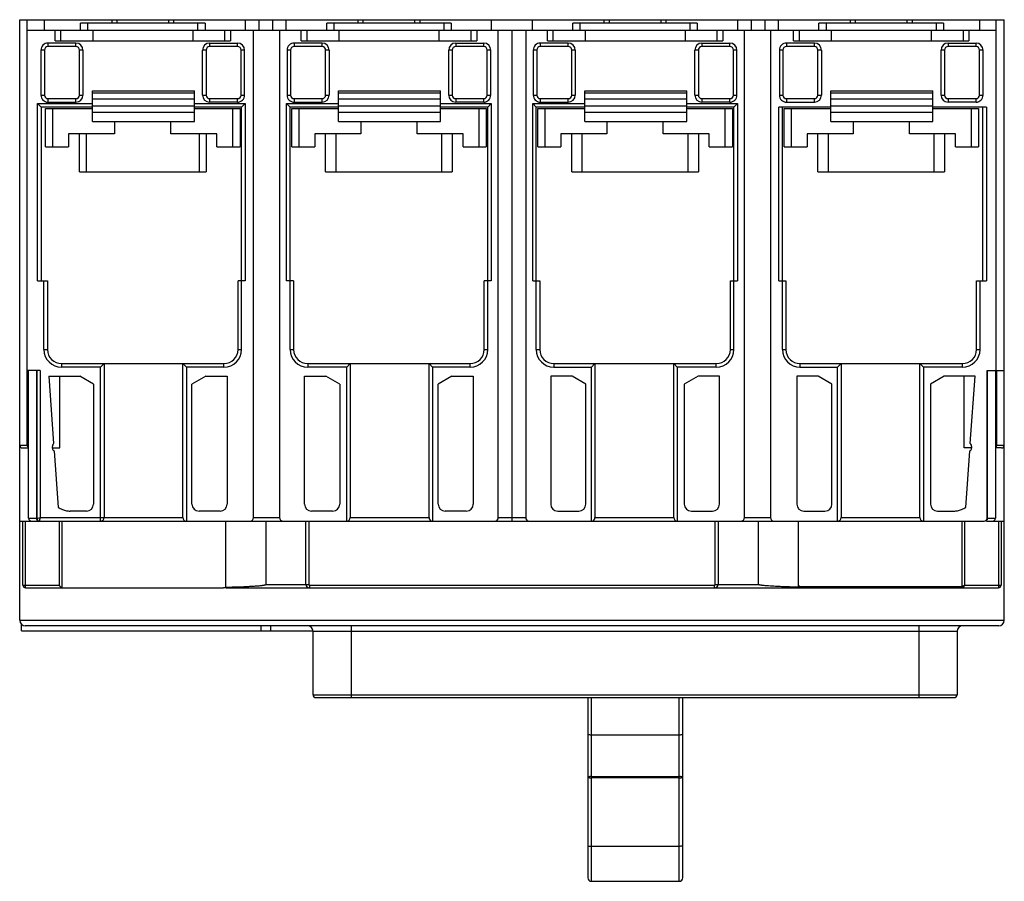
# Model space of a CAD drawing. Header units: millimetres. Extents: x 19 to 159, y 64 to 187.
import ezdxf

# ---------------------------------------------------------------- set-up
doc = ezdxf.new("R2010")
doc.units = ezdxf.units.MM
doc.header["$LTSCALE"] = 16.31484
doc.layers.get('0').update_dxf_attribs({"linetype": 'CONTINUOUS'})

msp = doc.modelspace()

# ---------------------------------------------------------------- linework, layer by layer
at = {"color": 7, "linetype": 'Continuous'}
for p, q in [((18.79, 101.62), (18.79, 187.02)), ((18.79, 187.02), (158.79, 187.02)), ((19.86, 126.52), (19.86, 187.02)), ((22.29, 187.02), (22.29, 185.52)), ((27.44, 185.52), (27.44, 186.52)), ((45.14, 186.52), (27.44, 186.52)), ((28.44, 186.52), (28.44, 185.52)), ((31.87, 187.02), (31.87, 186.52)), ((32.65, 186.52), (32.65, 187.02)), ((39.93, 187.02), (39.93, 186.52)), ((40.72, 186.52), (40.72, 187.02)), ((44.14, 185.52), (44.14, 186.52)), ((45.14, 186.52), (45.14, 185.52)), ((50.91, 185.52), (50.91, 187.02)), ((52.8, 187.02), (52.8, 185.52)), ((54.78, 185.52), (54.78, 187.02)), ((56.67, 185.52), (56.67, 187.02)), ((62.44, 185.52), (62.44, 186.52)), ((80.14, 186.52), (62.44, 186.52)), ((63.44, 186.52), (63.44, 185.52)), ((66.87, 187.02), (66.87, 186.52)), ((67.65, 186.52), (67.65, 187.02)), ((74.93, 187.02), (74.93, 186.52)), ((75.72, 186.52), (75.72, 187.02)), ((79.14, 185.52), (79.14, 186.52)), ((80.14, 186.52), (80.14, 185.52)), ((85.86, 185.52), (85.86, 187.02)), ((91.72, 185.52), (91.72, 187.02)), ((97.44, 185.52), (97.44, 186.52)), ((115.14, 186.52), (97.44, 186.52)), ((98.44, 186.52), (98.44, 185.52)), ((101.87, 187.02), (101.87, 186.52)), ((102.65, 186.52), (102.65, 187.02)), ((109.93, 187.02), (109.93, 186.52)), ((110.72, 186.52), (110.72, 187.02)), ((114.14, 185.52), (114.14, 186.52)), ((115.14, 186.52), (115.14, 185.52)), ((120.91, 185.52), (120.91, 187.02)), ((122.8, 187.02), (122.8, 185.52)), ((124.78, 185.52), (124.78, 187.02)), ((126.67, 185.52), (126.67, 187.02)), ((132.44, 185.52), (132.44, 186.52)), ((150.14, 186.52), (132.44, 186.52)), ((133.44, 186.52), (133.44, 185.52)), ((136.87, 187.02), (136.87, 186.52)), ((137.65, 186.52), (137.65, 187.02)), ((144.93, 187.02), (144.93, 186.52)), ((145.72, 186.52), (145.72, 187.02)), ((149.14, 185.52), (149.14, 186.52)), ((150.14, 186.52), (150.14, 185.52)), ((155.29, 185.52), (155.29, 187.02)), ((157.64, 137.12), (157.64, 187.02)), ((158.79, 101.62), (158.79, 187.02)), ((19.86, 185.52), (55.7, 185.52)), ((23.82, 184.02), (23.82, 185.52)), ((24.6, 185.52), (24.6, 184.02)), ((29.19, 185.52), (29.19, 184.02)), ((43.39, 185.52), (43.39, 184.02)), ((47.98, 184.02), (47.98, 185.52)), ((48.77, 185.52), (48.77, 184.02)), ((52.04, 116.22), (52.04, 185.52)), ((55.74, 185.52), (55.74, 116.22)), ((55.74, 185.52), (157.64, 185.52)), ((58.82, 184.02), (58.82, 185.52)), ((59.6, 185.52), (59.6, 184.02)), ((64.19, 185.52), (64.19, 184.02)), ((78.39, 185.52), (78.39, 184.02)), ((82.98, 184.02), (82.98, 185.52)), ((83.77, 185.52), (83.77, 184.02)), ((86.84, 116.22), (86.84, 185.52)), ((88.79, 185.52), (88.79, 115.72)), ((90.74, 185.52), (90.74, 116.22)), ((93.82, 184.02), (93.82, 185.52)), ((94.6, 185.52), (94.6, 184.02)), ((99.19, 185.52), (99.19, 184.02)), ((113.39, 185.52), (113.39, 184.02)), ((117.98, 184.02), (117.98, 185.52)), ((118.77, 185.52), (118.77, 184.02)), ((121.84, 116.22), (121.84, 185.52)), ((125.54, 185.52), (125.54, 116.22)), ((128.82, 184.02), (128.82, 185.52)), ((129.6, 185.52), (129.6, 184.02)), ((134.19, 185.52), (134.19, 184.02)), ((148.39, 185.52), (148.39, 184.02)), ((152.98, 184.02), (152.98, 185.52)), ((153.77, 185.52), (153.77, 184.02)), ((22.81, 183.69), (22.81, 183.19)), ((26.79, 183.69), (22.81, 183.69)), ((23.82, 184.02), (48.77, 184.02)), ((26.79, 183.19), (26.79, 183.69)), ((45.79, 183.69), (45.79, 183.19)), ((45.79, 183.69), (49.77, 183.69)), ((49.77, 183.19), (49.77, 183.69)), ((57.81, 183.69), (57.81, 183.19)), ((61.79, 183.69), (57.81, 183.69)), ((58.82, 184.02), (83.77, 184.02)), ((61.79, 183.19), (61.79, 183.69)), ((80.79, 183.69), (80.79, 183.19)), ((80.79, 183.69), (84.77, 183.69)), ((84.77, 183.19), (84.77, 183.69)), ((92.81, 183.69), (92.81, 183.19)), ((96.79, 183.69), (92.81, 183.69)), ((93.82, 184.02), (118.77, 184.02)), ((96.79, 183.19), (96.79, 183.69)), ((115.79, 183.69), (115.79, 183.19)), ((115.79, 183.69), (119.77, 183.69)), ((119.77, 183.19), (119.77, 183.69)), ((127.81, 183.69), (127.81, 183.19)), ((131.79, 183.69), (127.81, 183.69)), ((128.82, 184.02), (153.77, 184.02)), ((131.79, 183.19), (131.79, 183.69)), ((150.79, 183.69), (150.79, 183.19)), ((150.79, 183.69), (154.77, 183.69)), ((154.77, 183.19), (154.77, 183.69)), ((21.81, 182.69), (21.81, 176.29)), ((22.31, 182.69), (21.81, 182.69)), ((22.31, 182.69), (22.31, 176.29)), ((26.79, 183.19), (22.81, 183.19)), ((27.29, 176.29), (27.29, 182.69)), ((27.79, 182.69), (27.29, 182.69)), ((27.79, 182.69), (27.79, 176.29)), ((44.79, 176.29), (44.79, 182.69)), ((45.29, 182.69), (44.79, 182.69)), ((45.29, 182.69), (45.29, 176.29)), ((49.77, 183.19), (45.79, 183.19)), ((50.27, 176.29), (50.27, 182.69)), ((50.77, 182.69), (50.27, 182.69)), ((50.77, 176.29), (50.77, 182.69)), ((56.81, 182.69), (56.81, 176.29)), ((57.31, 182.69), (56.81, 182.69)), ((57.31, 182.69), (57.31, 176.29)), ((61.79, 183.19), (57.81, 183.19)), ((62.29, 176.29), (62.29, 182.69)), ((62.79, 182.69), (62.29, 182.69)), ((62.79, 182.69), (62.79, 176.29)), ((79.79, 176.29), (79.79, 182.69)), ((80.29, 182.69), (79.79, 182.69)), ((80.29, 182.69), (80.29, 176.29)), ((84.77, 183.19), (80.79, 183.19)), ((85.27, 176.29), (85.27, 182.69)), ((85.77, 182.69), (85.27, 182.69)), ((85.77, 176.29), (85.77, 182.69)), ((91.81, 182.69), (91.81, 176.29)), ((92.31, 182.69), (91.81, 182.69)), ((92.31, 182.69), (92.31, 176.29)), ((96.79, 183.19), (92.81, 183.19)), ((97.29, 176.29), (97.29, 182.69)), ((97.79, 182.69), (97.29, 182.69)), ((97.79, 182.69), (97.79, 176.29)), ((114.79, 176.29), (114.79, 182.69)), ((115.29, 182.69), (114.79, 182.69)), ((115.29, 182.69), (115.29, 176.29)), ((119.77, 183.19), (115.79, 183.19)), ((120.27, 176.29), (120.27, 182.69)), ((120.77, 182.69), (120.27, 182.69)), ((120.77, 176.29), (120.77, 182.69)), ((126.81, 182.69), (126.81, 176.29)), ((127.31, 182.69), (126.81, 182.69)), ((127.31, 182.69), (127.31, 176.29)), ((131.79, 183.19), (127.81, 183.19)), ((132.29, 176.29), (132.29, 182.69)), ((132.79, 182.69), (132.29, 182.69)), ((132.79, 182.69), (132.79, 176.29)), ((149.79, 176.29), (149.79, 182.69)), ((150.29, 182.69), (149.79, 182.69)), ((150.29, 182.69), (150.29, 176.29)), ((154.77, 183.19), (150.79, 183.19)), ((155.77, 182.69), (155.27, 182.69)), ((155.27, 176.29), (155.27, 182.69)), ((155.77, 176.29), (155.77, 182.69)), ((29.14, 172.55), (29.14, 176.88)), ((29.14, 176.88), (43.64, 176.88)), ((43.64, 176.58), (29.14, 176.58)), ((43.64, 172.55), (43.64, 176.88)), ((64.14, 172.55), (64.14, 176.88)), ((64.14, 176.88), (78.64, 176.88)), ((78.64, 176.58), (64.14, 176.58)), ((78.64, 172.55), (78.64, 176.88)), ((99.14, 172.55), (99.14, 176.88)), ((99.14, 176.88), (113.64, 176.88)), ((113.64, 176.58), (99.14, 176.58)), ((113.64, 172.55), (113.64, 176.88)), ((134.14, 172.55), (134.14, 176.88)), ((134.14, 176.88), (148.64, 176.88)), ((148.64, 176.58), (134.14, 176.58)), ((148.64, 172.55), (148.64, 176.88)), ((21.34, 149.89), (21.34, 175.09)), ((21.34, 175.09), (21.84, 174.59)), ((21.34, 175.09), (29.14, 175.09)), ((21.81, 176.29), (22.31, 176.29)), ((22.81, 175.79), (22.81, 175.29)), ((22.81, 175.79), (26.79, 175.79)), ((22.81, 175.29), (26.79, 175.29)), ((26.79, 175.29), (26.79, 175.79)), ((27.29, 176.29), (27.79, 176.29)), ((29.14, 175.78), (43.64, 175.78)), ((43.64, 175.09), (50.84, 175.09)), ((44.79, 176.29), (45.29, 176.29)), ((45.79, 175.79), (45.79, 175.29)), ((45.79, 175.79), (49.77, 175.79)), ((49.77, 175.29), (45.79, 175.29)), ((49.77, 175.29), (49.77, 175.79)), ((50.27, 176.29), (50.77, 176.29)), ((50.84, 175.09), (50.34, 174.59)), ((50.84, 175.09), (50.84, 149.89)), ((56.74, 149.89), (56.74, 175.09)), ((56.74, 175.09), (57.24, 174.59)), ((56.74, 175.09), (64.14, 175.09)), ((56.81, 176.29), (57.31, 176.29)), ((57.81, 175.79), (57.81, 175.29)), ((57.81, 175.79), (61.79, 175.79)), ((57.81, 175.29), (61.79, 175.29)), ((61.79, 175.29), (61.79, 175.79)), ((62.29, 176.29), (62.79, 176.29)), ((64.14, 175.78), (78.64, 175.78)), ((78.64, 175.09), (85.84, 175.09)), ((79.79, 176.29), (80.29, 176.29)), ((80.79, 175.79), (80.79, 175.29)), ((80.79, 175.79), (84.77, 175.79)), ((84.77, 175.29), (80.79, 175.29)), ((84.77, 175.29), (84.77, 175.79)), ((85.27, 176.29), (85.77, 176.29)), ((85.84, 175.09), (85.34, 174.59)), ((85.84, 175.09), (85.84, 149.89)), ((91.74, 149.89), (91.74, 175.09)), ((91.74, 175.09), (92.24, 174.59)), ((91.74, 175.09), (99.14, 175.09)), ((91.81, 176.29), (92.31, 176.29)), ((92.81, 175.79), (92.81, 175.29)), ((92.81, 175.79), (96.79, 175.79)), ((92.81, 175.29), (96.79, 175.29)), ((96.79, 175.29), (96.79, 175.79)), ((97.29, 176.29), (97.79, 176.29)), ((99.14, 175.78), (113.64, 175.78)), ((113.64, 175.09), (120.84, 175.09)), ((114.79, 176.29), (115.29, 176.29)), ((115.79, 175.79), (115.79, 175.29)), ((115.79, 175.79), (119.77, 175.79)), ((119.77, 175.29), (115.79, 175.29)), ((119.77, 175.29), (119.77, 175.79)), ((120.27, 176.29), (120.77, 176.29)), ((120.84, 175.09), (120.34, 174.59)), ((120.84, 175.09), (120.84, 149.89)), ((126.81, 176.29), (127.31, 176.29)), ((127.81, 175.79), (127.81, 175.29)), ((127.81, 175.79), (131.79, 175.79)), ((127.81, 175.29), (131.79, 175.29)), ((131.79, 175.29), (131.79, 175.79)), ((132.29, 176.29), (132.79, 176.29)), ((134.14, 175.78), (148.64, 175.78)), ((149.79, 176.29), (150.29, 176.29)), ((150.79, 175.79), (154.77, 175.79)), ((150.79, 175.79), (150.79, 175.29)), ((154.77, 175.29), (150.79, 175.29)), ((154.77, 175.29), (154.77, 175.79)), ((155.27, 176.29), (155.77, 176.29)), ((21.84, 174.59), (21.84, 149.89)), ((29.14, 174.59), (21.84, 174.59)), ((22.47, 168.94), (22.47, 174.39)), ((22.47, 174.39), (29.14, 174.39)), ((23.47, 174.39), (23.47, 168.94)), ((29.14, 174.78), (43.64, 174.78)), ((29.14, 173.88), (43.64, 173.88)), ((50.34, 174.59), (43.64, 174.59)), ((43.64, 174.39), (50.12, 174.39)), ((49.12, 168.94), (49.12, 174.39)), ((50.12, 174.39), (50.12, 168.94)), ((50.34, 140.11), (50.34, 174.59)), ((57.24, 140.11), (57.24, 174.59)), ((64.14, 174.59), (57.24, 174.59)), ((57.47, 168.94), (57.47, 174.39)), ((57.47, 174.39), (64.14, 174.39)), ((58.47, 174.39), (58.47, 168.94)), ((64.14, 174.78), (78.64, 174.78)), ((64.14, 173.88), (78.64, 173.88)), ((85.34, 174.59), (78.64, 174.59)), ((78.64, 174.39), (85.12, 174.39)), ((84.12, 168.94), (84.12, 174.39)), ((85.12, 174.39), (85.12, 168.94)), ((85.34, 140.11), (85.34, 174.59)), ((92.24, 140.11), (92.24, 174.59)), ((99.14, 174.59), (92.24, 174.59)), ((92.47, 168.94), (92.47, 174.39)), ((92.47, 174.39), (99.14, 174.39)), ((93.47, 174.39), (93.47, 168.94)), ((99.14, 174.78), (113.64, 174.78)), ((99.14, 173.88), (113.64, 173.88)), ((120.34, 174.59), (113.64, 174.59)), ((113.64, 174.39), (120.12, 174.39)), ((119.12, 168.94), (119.12, 174.39)), ((120.12, 174.39), (120.12, 168.94)), ((120.34, 140.11), (120.34, 174.59)), ((126.74, 149.89), (126.74, 174.59)), ((134.14, 174.59), (126.74, 174.59)), ((127.24, 140.11), (127.24, 174.59)), ((127.47, 168.94), (127.47, 174.39)), ((127.47, 174.39), (134.14, 174.39)), ((128.47, 174.39), (128.47, 168.94)), ((134.14, 174.78), (148.64, 174.78)), ((134.14, 173.88), (148.64, 173.88)), ((156.24, 174.59), (148.64, 174.59)), ((148.64, 174.39), (155.12, 174.39)), ((154.12, 168.94), (154.12, 174.39)), ((155.12, 174.39), (155.12, 168.94)), ((155.74, 149.89), (155.74, 174.59)), ((156.24, 174.59), (156.24, 149.89)), ((29.14, 172.55), (43.64, 172.55)), ((32.29, 172.55), (32.29, 170.79)), ((40.29, 170.79), (40.29, 172.55)), ((64.14, 172.55), (78.64, 172.55)), ((67.29, 172.55), (67.29, 170.79)), ((75.29, 170.79), (75.29, 172.55)), ((99.14, 172.55), (113.64, 172.55)), ((102.29, 172.55), (102.29, 170.79)), ((110.29, 170.79), (110.29, 172.55)), ((134.14, 172.55), (148.64, 172.55)), ((137.29, 172.55), (137.29, 170.79)), ((145.29, 170.79), (145.29, 172.55)), ((25.74, 170.79), (25.74, 168.94)), ((32.29, 170.79), (25.74, 170.79)), ((27.29, 165.38), (27.29, 170.79)), ((28.29, 165.38), (28.29, 170.79)), ((46.84, 170.79), (40.29, 170.79)), ((44.29, 170.79), (44.29, 165.38)), ((45.29, 170.79), (45.29, 165.38)), ((46.84, 168.94), (46.84, 170.79)), ((60.74, 170.79), (60.74, 168.94)), ((67.29, 170.79), (60.74, 170.79)), ((62.29, 165.38), (62.29, 170.79)), ((63.79, 165.38), (63.79, 170.79)), ((81.84, 170.79), (75.29, 170.79)), ((78.79, 170.79), (78.79, 165.38)), ((80.29, 170.79), (80.29, 165.38)), ((81.84, 168.94), (81.84, 170.79)), ((95.74, 170.79), (95.74, 168.94)), ((102.29, 170.79), (95.74, 170.79)), ((97.29, 165.38), (97.29, 170.79)), ((98.79, 165.38), (98.79, 170.79)), ((116.84, 170.79), (110.29, 170.79)), ((113.79, 170.79), (113.79, 165.38)), ((115.29, 170.79), (115.29, 165.38)), ((116.84, 168.94), (116.84, 170.79)), ((130.74, 170.79), (130.74, 168.94)), ((137.29, 170.79), (130.74, 170.79)), ((132.29, 165.38), (132.29, 170.79)), ((133.79, 165.38), (133.79, 170.79)), ((151.84, 170.79), (145.29, 170.79)), ((148.79, 170.79), (148.79, 165.38)), ((150.29, 170.79), (150.29, 165.38)), ((151.84, 168.94), (151.84, 170.79)), ((22.47, 168.94), (25.74, 168.94)), ((46.84, 168.94), (50.12, 168.94)), ((57.47, 168.94), (60.74, 168.94)), ((81.84, 168.94), (85.12, 168.94)), ((92.47, 168.94), (95.74, 168.94)), ((116.84, 168.94), (120.12, 168.94)), ((127.47, 168.94), (130.74, 168.94)), ((151.84, 168.94), (155.12, 168.94)), ((27.29, 165.38), (45.29, 165.38)), ((62.29, 165.38), (80.29, 165.38)), ((97.29, 165.38), (115.29, 165.38)), ((132.29, 165.38), (150.29, 165.38)), ((21.34, 149.89), (22.74, 149.89)), ((22.24, 140.11), (22.24, 149.89)), ((22.74, 149.89), (22.74, 140.11)), ((49.84, 140.11), (49.84, 149.89)), ((50.84, 149.89), (49.84, 149.89)), ((57.74, 149.89), (56.74, 149.89)), ((57.74, 149.89), (57.74, 140.11)), ((84.84, 140.11), (84.84, 149.89)), ((85.84, 149.89), (84.84, 149.89)), ((91.74, 149.89), (92.74, 149.89)), ((92.74, 149.89), (92.74, 140.11)), ((119.84, 149.89), (120.84, 149.89)), ((119.84, 140.11), (119.84, 149.89)), ((126.74, 149.89), (127.74, 149.89)), ((127.74, 149.89), (127.74, 140.11)), ((154.84, 149.89), (156.24, 149.89)), ((154.84, 140.11), (154.84, 149.89)), ((155.34, 140.11), (155.34, 149.89)), ((22.24, 140.11), (22.74, 140.11)), ((49.84, 140.11), (50.34, 140.11)), ((57.24, 140.11), (57.74, 140.11)), ((84.84, 140.11), (85.34, 140.11)), ((92.24, 140.11), (92.74, 140.11)), ((119.84, 140.11), (120.34, 140.11)), ((127.24, 140.11), (127.74, 140.11)), ((154.84, 140.11), (155.34, 140.11)), ((24.74, 138.11), (24.74, 137.61)), ((24.74, 138.11), (47.84, 138.11)), ((30.29, 137.61), (24.74, 137.61)), ((30.79, 138.11), (30.29, 137.61)), ((30.29, 115.72), (30.29, 137.61)), ((30.79, 138.11), (30.79, 116.22)), ((41.99, 116.22), (41.99, 138.11)), ((42.49, 137.61), (41.99, 138.11)), ((42.49, 137.61), (42.49, 115.72)), ((47.84, 137.61), (42.49, 137.61)), ((47.84, 137.61), (47.84, 138.11)), ((59.74, 138.11), (59.74, 137.61)), ((59.74, 138.11), (82.84, 138.11)), ((65.29, 137.61), (59.74, 137.61)), ((65.79, 138.11), (65.29, 137.61)), ((65.29, 115.72), (65.29, 137.61)), ((65.79, 138.11), (65.79, 116.22)), ((76.99, 116.22), (76.99, 138.11)), ((77.49, 137.61), (76.99, 138.11)), ((77.49, 137.61), (77.49, 115.72)), ((82.84, 137.61), (77.49, 137.61)), ((82.84, 137.61), (82.84, 138.11)), ((94.74, 138.11), (94.74, 137.61)), ((94.74, 138.11), (117.84, 138.11)), ((94.74, 137.61), (100.09, 137.61)), ((100.59, 138.11), (100.09, 137.61)), ((100.09, 115.72), (100.09, 137.61)), ((100.59, 138.11), (100.59, 116.22)), ((111.79, 116.22), (111.79, 138.11)), ((112.29, 137.61), (111.79, 138.11)), ((117.84, 137.61), (112.29, 137.61)), ((112.29, 137.61), (112.29, 115.72)), ((117.84, 137.61), (117.84, 138.11)), ((129.74, 138.11), (152.84, 138.11)), ((129.74, 138.11), (129.74, 137.61)), ((129.74, 137.61), (135.09, 137.61)), ((135.59, 138.11), (135.09, 137.61)), ((135.09, 115.72), (135.09, 137.61)), ((135.59, 138.11), (135.59, 116.22)), ((147.29, 137.61), (146.79, 138.11)), ((146.79, 116.22), (146.79, 138.11)), ((152.84, 137.61), (147.29, 137.61)), ((147.29, 137.61), (147.29, 115.72)), ((152.84, 137.61), (152.84, 138.11)), ((21.72, 137.12), (19.86, 137.12)), ((20.06, 116.12), (20.06, 137.12)), ((21.18, 137.12), (21.18, 116.12)), ((21.22, 137.12), (21.22, 116.12)), ((21.72, 137.12), (21.72, 116.22)), ((22.95, 136.34), (23.62, 126.77)), ((22.95, 136.34), (27.33, 136.34)), ((24.49, 126.12), (24.49, 136.34)), ((29.29, 135.21), (27.33, 136.34)), ((45.25, 136.34), (43.29, 135.21)), ((45.25, 136.34), (48.29, 136.34)), ((48.29, 136.34), (48.29, 118.14)), ((59.29, 118.14), (59.29, 136.34)), ((59.29, 136.34), (62.33, 136.34)), ((64.29, 135.21), (62.33, 136.34)), ((80.25, 136.34), (78.29, 135.21)), ((80.25, 136.34), (83.29, 136.34)), ((83.29, 136.34), (83.29, 118.14)), ((94.29, 136.34), (94.29, 118.14)), ((97.33, 136.34), (94.29, 136.34)), ((99.29, 135.21), (97.33, 136.34)), ((115.25, 136.34), (113.29, 135.21)), ((118.29, 136.34), (115.25, 136.34)), ((118.29, 118.14), (118.29, 136.34)), ((132.33, 136.34), (129.29, 136.34)), ((129.29, 136.34), (129.29, 118.14)), ((134.29, 135.21), (132.33, 136.34)), ((150.25, 136.34), (148.29, 135.21)), ((154.63, 136.34), (150.25, 136.34)), ((153.09, 126.12), (153.09, 136.34)), ((153.96, 126.77), (154.63, 136.34)), ((156.35, 137.12), (158.79, 137.12)), ((156.35, 116.12), (156.35, 137.12)), ((156.4, 116.12), (156.4, 137.12)), ((157.53, 137.12), (157.53, 116.12)), ((157.72, 126.52), (157.72, 137.12)), ((29.29, 135.21), (29.29, 118.14)), ((43.29, 118.14), (43.29, 135.21)), ((64.29, 135.21), (64.29, 118.14)), ((78.29, 118.14), (78.29, 135.21)), ((99.29, 118.14), (99.29, 135.21)), ((113.29, 135.21), (113.29, 118.14)), ((134.29, 118.14), (134.29, 135.21)), ((148.29, 135.21), (148.29, 118.14)), ((18.79, 126.52), (19.86, 126.52)), ((19.19, 126.12), (20.06, 126.12)), ((23.43, 126.12), (24.49, 126.12)), ((154.15, 126.12), (153.09, 126.12)), ((158.39, 126.12), (157.53, 126.12)), ((157.72, 126.52), (158.79, 126.52)), ((23.69, 125.69), (24.25, 117.66)), ((153.33, 117.66), (153.89, 125.69)), ((21.72, 116.22), (30.79, 116.22)), ((28.29, 117.14), (25.97, 117.14)), ((30.8, 116.22), (41.99, 116.22)), ((47.29, 117.14), (44.29, 117.14)), ((52.04, 116.22), (55.74, 116.22)), ((63.29, 117.14), (60.29, 117.14)), ((65.8, 116.22), (76.99, 116.22)), ((82.29, 117.14), (79.29, 117.14)), ((86.84, 116.22), (90.74, 116.22)), ((95.29, 117.14), (98.29, 117.14)), ((100.62, 116.22), (111.79, 116.22)), ((114.29, 117.14), (117.29, 117.14)), ((121.84, 116.22), (125.54, 116.22)), ((130.29, 117.14), (133.29, 117.14)), ((135.62, 116.22), (146.79, 116.22)), ((149.29, 117.14), (151.61, 117.14)), ((18.79, 115.72), (21.58, 115.72)), ((19.24, 106.62), (19.24, 115.72)), ((19.57, 115.72), (19.57, 106.62)), ((20.06, 116.12), (21.22, 116.12)), ((21.62, 115.72), (21.65, 115.85)), ((21.62, 115.72), (30.29, 115.72)), ((24.45, 106.62), (24.45, 115.72)), ((24.84, 106.22), (24.84, 115.72)), ((30.3, 115.72), (65.29, 115.72)), ((48.1, 106.32), (48.1, 115.72)), ((53.79, 115.72), (53.79, 106.72)), ((59.49, 106.72), (59.49, 115.72)), ((59.89, 115.72), (59.89, 106.72)), ((65.3, 115.72), (155.95, 115.72)), ((117.69, 106.72), (117.69, 115.72)), ((118.09, 115.72), (118.09, 106.72)), ((123.79, 115.72), (123.79, 106.72)), ((129.49, 115.72), (129.49, 106.72)), ((152.74, 115.72), (152.74, 106.42)), ((153.14, 115.72), (153.14, 106.62)), ((156.24, 115.72), (158.79, 115.72)), ((156.35, 116.12), (157.53, 116.12)), ((158.01, 106.62), (158.01, 115.72)), ((158.34, 115.72), (158.34, 106.62)), ((19.24, 106.62), (24.45, 106.62)), ((53.79, 106.72), (59.89, 106.72)), ((59.99, 106.62), (59.99, 106.22)), ((59.99, 106.62), (117.59, 106.62)), ((117.59, 106.22), (117.59, 106.62)), ((117.69, 106.72), (123.79, 106.72)), ((129.79, 106.42), (152.71, 106.42)), ((129.79, 106.22), (129.79, 106.42)), ((152.71, 106.22), (152.71, 106.42)), ((152.77, 106.22), (152.74, 106.42)), ((153.14, 106.62), (158.34, 106.62)), ((19.64, 106.22), (47.79, 106.22)), ((48.1, 106.22), (157.94, 106.22)), ((129.49, 106.32), (129.44, 106.32)), ((18.79, 101.62), (158.79, 101.62)), ((19.04, 100.12), (19.04, 101.04)), ((157.99, 100.82), (19.59, 100.82)), ((53.14, 100.12), (53.14, 100.82)), ((54.49, 100.12), (54.49, 100.82)), ((65.9, 100.82), (65.9, 90.62)), ((146.68, 90.62), (146.68, 100.82)), ((19.04, 100.12), (60.51, 100.12)), ((60.51, 91.02), (60.51, 100.02)), ((152.07, 100.02), (60.51, 100.02)), ((152.07, 100.02), (152.07, 91.02)), ((60.51, 91.02), (152.07, 91.02)), ((60.91, 90.62), (151.67, 90.62)), ((99.57, 90.62), (99.57, 64.99)), ((100.07, 90.62), (100.07, 64.49)), ((112.57, 64.49), (112.57, 90.62)), ((113.07, 64.99), (113.07, 90.62)), ((100.07, 85.33), (112.57, 85.33)), ((100.07, 79.38), (112.57, 79.38)), ((112.57, 79.21), (100.07, 79.21)), ((112.57, 69.46), (100.07, 69.46)), ((100.07, 64.49), (112.57, 64.49))]:
    msp.add_line(p, q, dxfattribs=at)
for centre, radius, start, end in [((22.81, 182.69), 1, 89.953, 179.955), ((26.79, 182.69), 1, 0, 90), ((45.79, 182.69), 1, 90, 180), ((49.77, 182.69), 1, 0.0469, 90.0447), ((57.81, 182.69), 1, 89.953, 179.955), ((61.79, 182.69), 1, 0, 90), ((80.79, 182.69), 1, 90, 180), ((84.77, 182.69), 1, 0.0469, 90.0447), ((92.81, 182.69), 1, 89.953, 179.955), ((96.79, 182.69), 1, 0, 90), ((115.79, 182.69), 1, 90, 180), ((119.77, 182.69), 1, 0.0469, 90.0447), ((127.81, 182.69), 1, 89.953, 179.955), ((131.79, 182.69), 1, 0, 90), ((150.79, 182.69), 1, 90, 180), ((154.77, 182.69), 1, 0.0469, 90.0447), ((22.81, 182.69), 0.5, 89.942, 179.9435), ((26.79, 182.69), 0.5, 0, 90), ((45.79, 182.69), 0.5, 90, 180), ((49.77, 182.69), 0.5, 0.0596, 90.0556), ((57.81, 182.69), 0.5, 89.942, 179.9435), ((61.79, 182.69), 0.5, 0, 90), ((80.79, 182.69), 0.5, 90, 180), ((84.77, 182.69), 0.5, 0.0596, 90.0556), ((92.81, 182.69), 0.5, 89.942, 179.9435), ((96.79, 182.69), 0.5, 0, 90), ((115.79, 182.69), 0.5, 90, 180), ((119.77, 182.69), 0.5, 0.0596, 90.0556), ((127.81, 182.69), 0.5, 89.942, 179.9435), ((131.79, 182.69), 0.5, 0, 90), ((150.79, 182.69), 0.5, 90, 180), ((154.77, 182.69), 0.5, 0.0596, 90.0556), ((22.81, 176.29), 1, 180.0468, 270.0485), ((22.81, 176.29), 0.5, 180.0614, 270.0608), ((26.79, 176.29), 1, 270, 360), ((26.79, 176.29), 0.5, 270, 360), ((45.79, 176.29), 1, 180, 270), ((45.79, 176.29), 0.5, 180, 270), ((49.77, 176.29), 1, 269.9506, 359.9546), ((49.77, 176.29), 0.5, 269.9369, 359.9407), ((57.81, 176.29), 1, 180.0468, 270.0485), ((57.81, 176.29), 0.5, 180.0614, 270.0608), ((61.79, 176.29), 1, 270, 360), ((61.79, 176.29), 0.5, 270, 360), ((80.79, 176.29), 1, 180, 270), ((80.79, 176.29), 0.5, 180, 270), ((84.77, 176.29), 1, 269.9506, 359.9546), ((84.77, 176.29), 0.5, 269.9369, 359.9407), ((92.81, 176.29), 1, 180.0468, 270.0485), ((92.81, 176.29), 0.5, 180.0614, 270.0608), ((96.79, 176.29), 1, 270, 360), ((96.79, 176.29), 0.5, 270, 360), ((115.79, 176.29), 1, 180, 270), ((115.79, 176.29), 0.5, 180, 270), ((119.77, 176.29), 1, 269.9506, 359.9546), ((119.77, 176.29), 0.5, 269.9369, 359.9407), ((127.81, 176.29), 1, 180.0468, 270.0485), ((127.81, 176.29), 0.5, 180.0614, 270.0608), ((131.79, 176.29), 1, 270, 360), ((131.79, 176.29), 0.5, 270, 360), ((150.79, 176.29), 1, 180, 270), ((150.79, 176.29), 0.5, 180, 270), ((154.77, 176.29), 1, 269.9506, 359.9546), ((154.77, 176.29), 0.5, 269.9369, 359.9407), ((24.74, 140.11), 2.5, 180, 270), ((24.74, 140.11), 2, 180, 270), ((47.84, 140.11), 2.5, 270, 360), ((47.84, 140.11), 2, 270, 360), ((59.74, 140.11), 2.5, 180, 270), ((59.74, 140.11), 2, 180, 270), ((82.84, 140.11), 2.5, 270, 360), ((82.84, 140.11), 2, 270, 360), ((94.74, 140.11), 2.5, 180, 270), ((94.74, 140.11), 2, 180, 270), ((117.84, 140.11), 2.5, 270, 360), ((117.84, 140.11), 2, 270, 360), ((129.74, 140.11), 2.5, 180, 270), ((129.74, 140.11), 2, 180, 270), ((152.84, 140.11), 2.5, 270, 360), ((152.84, 140.11), 2, 270, 360), ((19.19, 126.52), 0.4, 180, 270), ((20.26, 126.52), 0.4, 180, 239.6545), ((157.32, 126.52), 0.4, 300.3455, 360), ((158.39, 126.52), 0.4, 270, 360), ((28.29, 118.14), 1, 270, 360), ((44.29, 118.14), 1, 180, 270), ((47.29, 118.14), 1, 270, 360), ((60.29, 118.14), 1, 180, 270), ((63.29, 118.14), 1, 270, 360), ((79.29, 118.14), 1, 180, 270), ((82.29, 118.14), 1, 270, 360), ((95.29, 118.14), 1, 180, 270), ((98.29, 118.14), 1, 270, 360), ((114.29, 118.14), 1, 180, 270), ((117.29, 118.14), 1, 270, 360), ((130.29, 118.14), 1, 180, 270), ((133.29, 118.14), 1, 270, 360), ((149.29, 118.14), 1, 180, 270), ((30.29, 116.22), 0.5, 270, 360), ((42.49, 116.22), 0.5, 180, 270), ((51.54, 116.22), 0.5, 270, 360), ((56.24, 116.22), 0.5, 180, 270), ((65.29, 116.22), 0.5, 270, 360), ((77.49, 116.22), 0.5, 180, 270), ((86.34, 116.22), 0.5, 270, 360), ((91.24, 116.22), 0.5, 180, 270), ((100.09, 116.22), 0.5, 270, 360), ((112.29, 116.22), 0.5, 180, 270), ((121.34, 116.22), 0.5, 270, 360), ((126.04, 116.22), 0.5, 180, 270), ((135.09, 116.22), 0.5, 270, 360), ((147.29, 116.22), 0.5, 180, 270), ((20.46, 116.12), 0.4, 180, 270), ((21.58, 116.12), 0.399, 180.0394, 240.5213), ((21.62, 116.12), 0.4, 179.9814, 270.0131), ((21.58, 116.12), 0.405, 259.7982, 269.9676), ((157.13, 116.12), 0.4, 270, 360), ((19.64, 106.62), 0.4, 180, 270), ((59.99, 106.72), 0.5, 179.9914, 269.9919), ((117.59, 106.72), 0.5, 270.0082, 0.0086), ((152.71, 106.62), 0.204, 270.0054, 278.3613), ((157.94, 106.62), 0.4, 270, 360), ((24.89, 106.62), 0.404, 262.4948, 269.996), ((152.71, 106.62), 0.401, 270.0056, 278.4335), ((19.59, 101.62), 0.8, 180, 270), ((59.71, 100.02), 0.8, 359.9996, 89.9967), ((152.87, 100.02), 0.8, 90.0011, 179.9987), ((157.99, 101.62), 0.8, 270, 360), ((60.91, 91.02), 0.4, 180, 270), ((151.67, 91.02), 0.4, 270, 360), ((100.07, 64.99), 0.5, 180, 270), ((112.57, 64.99), 0.5, 270, 360)]:
    msp.add_arc(centre, radius, start, end, dxfattribs=at)
msp.add_ellipse((155.95, 116.12), major_axis=(0.4, 0), ratio=0.999848, start_param=-1.570796, end_param=0, dxfattribs=at)
for points, knots in [([(23.62, 126.77), (23.56, 126.68), (23.47, 126.53), (23.41, 126.28), (23.42, 126.05), (23.53, 125.85), (23.63, 125.74), (23.69, 125.69)], [0, 0, 0, 0, 0.254931, 0.441242, 0.633012, 0.793023, 1, 1, 1, 1]), ([(153.89, 125.69), (153.95, 125.74), (154.06, 125.85), (154.16, 126.05), (154.17, 126.28), (154.11, 126.53), (154.02, 126.68), (153.96, 126.77)], [0, 0, 0, 0, 0.206977, 0.366988, 0.558758, 0.745069, 1, 1, 1, 1]), ([(24.25, 117.66), (24.45, 117.56), (24.83, 117.37), (25.41, 117.18), (25.79, 117.14), (25.97, 117.14)], [0, 0, 0, 0, 0.370837, 0.703704, 1, 1, 1, 1]), ([(151.61, 117.14), (151.79, 117.14), (152.17, 117.18), (152.75, 117.37), (153.13, 117.56), (153.33, 117.66)], [0, 0, 0, 0, 0.296296, 0.629163, 1, 1, 1, 1]), ([(21.22, 116.12), (21.27, 116.13), (21.44, 116.16), (21.61, 116.19), (21.72, 116.22)], [0, 0, 0, 0, 0.301893, 1, 1, 1, 1]), ([(21.65, 115.85), (21.65, 115.88), (21.68, 116), (21.7, 116.12), (21.72, 116.22)], [0, 0, 0, 0, 0.211537, 1, 1, 1, 1]), ([(156.4, 116.12), (156.4, 116.06), (156.38, 115.96), (156.29, 115.82), (156.15, 115.74), (156.05, 115.72), (156, 115.72)], [0, 0, 0, 0, 0.257504, 0.509891, 0.756517, 1, 1, 1, 1]), ([(19.57, 106.62), (19.57, 106.57), (19.57, 106.47), (19.59, 106.35), (19.6, 106.27), (19.62, 106.23), (19.64, 106.22), (19.64, 106.22)], [0, 0, 0, 0, 0.368386, 0.683581, 0.899178, 0.962418, 1, 1, 1, 1]), ([(24.58, 106.35), (24.56, 106.37), (24.5, 106.45), (24.46, 106.54), (24.45, 106.62)], [0, 0, 0, 0, 0.268577, 1, 1, 1, 1]), ([(48.09, 106.32), (48.13, 106.32), (48.27, 106.32), (48.6, 106.33), (49.12, 106.35), (49.68, 106.36), (50.21, 106.38), (50.66, 106.4), (51.14, 106.42), (51.56, 106.45), (51.9, 106.47), (52.17, 106.48), (52.44, 106.5), (52.71, 106.52), (52.94, 106.54), (53.12, 106.56), (53.26, 106.58), (53.4, 106.6), (53.51, 106.62), (53.6, 106.63), (53.67, 106.65), (53.74, 106.67), (53.78, 106.69), (53.79, 106.72)], [0, 0, 0, 0, 0.019367, 0.076696, 0.169696, 0.294653, 0.367608, 0.446602, 0.530852, 0.619519, 0.665236, 0.711724, 0.758869, 0.806553, 0.854659, 0.878832, 0.903067, 0.927346, 0.951656, 0.963819, 0.975982, 0.988136, 1, 1, 1, 1]), ([(59.99, 106.62), (59.96, 106.62), (59.91, 106.64), (59.89, 106.69), (59.89, 106.72)], [0, 0, 0, 0, 0.50006, 1, 1, 1, 1]), ([(117.69, 106.72), (117.69, 106.69), (117.67, 106.64), (117.62, 106.62), (117.59, 106.62)], [0, 0, 0, 0, 0.499915, 1, 1, 1, 1]), ([(129.44, 106.32), (129.23, 106.32), (128.82, 106.33), (128.19, 106.35), (127.62, 106.37), (127.11, 106.39), (126.68, 106.41), (126.23, 106.44), (125.76, 106.46), (125.36, 106.49), (125.03, 106.51), (124.78, 106.53), (124.57, 106.55), (124.4, 106.57), (124.27, 106.59), (124.15, 106.6), (124.04, 106.62), (123.96, 106.64), (123.9, 106.65), (123.84, 106.67), (123.8, 106.7), (123.79, 106.72)], [0, 0, 0, 0, 0.112066, 0.212282, 0.337815, 0.408801, 0.484495, 0.564268, 0.647458, 0.733373, 0.77713, 0.821301, 0.865793, 0.88813, 0.910514, 0.932932, 0.955371, 0.966597, 0.977822, 0.989038, 1, 1, 1, 1]), ([(129.49, 106.72), (129.49, 106.68), (129.49, 106.61), (129.49, 106.53), (129.49, 106.47), (129.49, 106.42), (129.49, 106.39), (129.49, 106.36), (129.49, 106.35), (129.49, 106.33), (129.49, 106.32), (129.49, 106.32), (129.49, 106.32)], [0, 0, 0, 0, 0.312394, 0.467868, 0.620151, 0.762935, 0.827393, 0.884778, 0.932831, 0.969328, 0.992168, 1, 1, 1, 1]), ([(129.49, 106.72), (129.49, 106.68), (129.51, 106.6), (129.55, 106.54), (129.57, 106.51)], [0, 0, 0, 0, 0.500191, 1, 1, 1, 1]), ([(129.57, 106.51), (129.6, 106.48), (129.67, 106.43), (129.75, 106.42), (129.79, 106.42)], [0, 0, 0, 0, 0.499651, 1, 1, 1, 1]), ([(153.14, 106.62), (153.12, 106.56), (153.02, 106.49), (152.88, 106.44), (152.79, 106.42), (152.74, 106.42)], [0, 0, 0, 0, 0.390951, 0.674555, 1, 1, 1, 1]), ([(153.14, 106.62), (153.13, 106.52), (153.05, 106.34), (152.87, 106.24), (152.77, 106.22)], [0, 0, 0, 0, 0.486295, 1, 1, 1, 1]), ([(157.94, 106.22), (157.95, 106.22), (157.96, 106.23), (157.98, 106.27), (157.99, 106.35), (158.01, 106.47), (158.01, 106.57), (158.01, 106.62)], [0, 0, 0, 0, 0.037588, 0.100834, 0.316424, 0.631616, 1, 1, 1, 1]), ([(24.84, 106.22), (24.81, 106.22), (24.72, 106.25), (24.63, 106.3), (24.58, 106.35)], [0, 0, 0, 0, 0.265291, 1, 1, 1, 1]), ([(99.57, 85.47), (99.57, 85.45), (99.6, 85.41), (99.66, 85.39), (99.75, 85.36), (99.89, 85.33), (100.01, 85.33), (100.07, 85.33)], [0, 0, 0, 0, 0.122587, 0.219336, 0.340836, 0.645899, 1, 1, 1, 1]), ([(112.57, 85.33), (112.63, 85.33), (112.75, 85.33), (112.89, 85.36), (112.98, 85.39), (113.04, 85.41), (113.07, 85.45), (113.07, 85.47)], [0, 0, 0, 0, 0.354101, 0.659164, 0.780664, 0.877413, 1, 1, 1, 1]), ([(100.07, 79.38), (100.01, 79.38), (99.89, 79.38), (99.75, 79.37), (99.66, 79.36), (99.61, 79.35), (99.59, 79.34), (99.57, 79.33), (99.57, 79.33)], [0, 0, 0, 0, 0.377248, 0.6981, 0.820849, 0.913099, 0.972629, 1, 1, 1, 1]), ([(99.57, 79.33), (99.57, 79.31), (99.61, 79.28), (99.66, 79.26), (99.75, 79.23), (99.89, 79.21), (100.01, 79.21), (100.07, 79.21)], [0, 0, 0, 0, 0.112613, 0.207943, 0.329727, 0.639156, 1, 1, 1, 1]), ([(113.07, 79.33), (113.07, 79.33), (113.05, 79.34), (113.03, 79.35), (112.98, 79.36), (112.89, 79.37), (112.75, 79.38), (112.63, 79.38), (112.57, 79.38)], [0, 0, 0, 0, 0.027126, 0.086519, 0.178724, 0.301488, 0.622478, 1, 1, 1, 1]), ([(112.57, 79.21), (112.63, 79.21), (112.75, 79.21), (112.89, 79.23), (112.98, 79.26), (113.03, 79.28), (113.07, 79.31), (113.07, 79.33)], [0, 0, 0, 0, 0.360537, 0.66974, 0.791677, 0.88723, 1, 1, 1, 1]), ([(99.57, 69.6), (99.57, 69.58), (99.6, 69.54), (99.66, 69.52), (99.75, 69.49), (99.89, 69.46), (100.01, 69.46), (100.07, 69.46)], [0, 0, 0, 0, 0.122587, 0.219337, 0.340837, 0.6459, 1, 1, 1, 1]), ([(113.07, 69.59), (113.07, 69.57), (113.04, 69.54), (112.98, 69.51), (112.89, 69.49), (112.75, 69.46), (112.63, 69.46), (112.57, 69.46)], [0, 0, 0, 0, 0.118064, 0.214225, 0.335896, 0.64289, 1, 1, 1, 1])]:
    msp.add_open_spline(points, degree=3, knots=knots, dxfattribs=at)
for points in [[(21.38, 115.77), (21.42, 115.75), (21.47, 115.73), (21.51, 115.72)], [(48.1, 106.32), (48.01, 106.25), (47.9, 106.22), (47.79, 106.22)], [(129.79, 106.22), (129.69, 106.22), (129.58, 106.25), (129.49, 106.32)]]:
    msp.add_open_spline(points, degree=3, dxfattribs=at)

doc.saveas('drawing.dxf')
